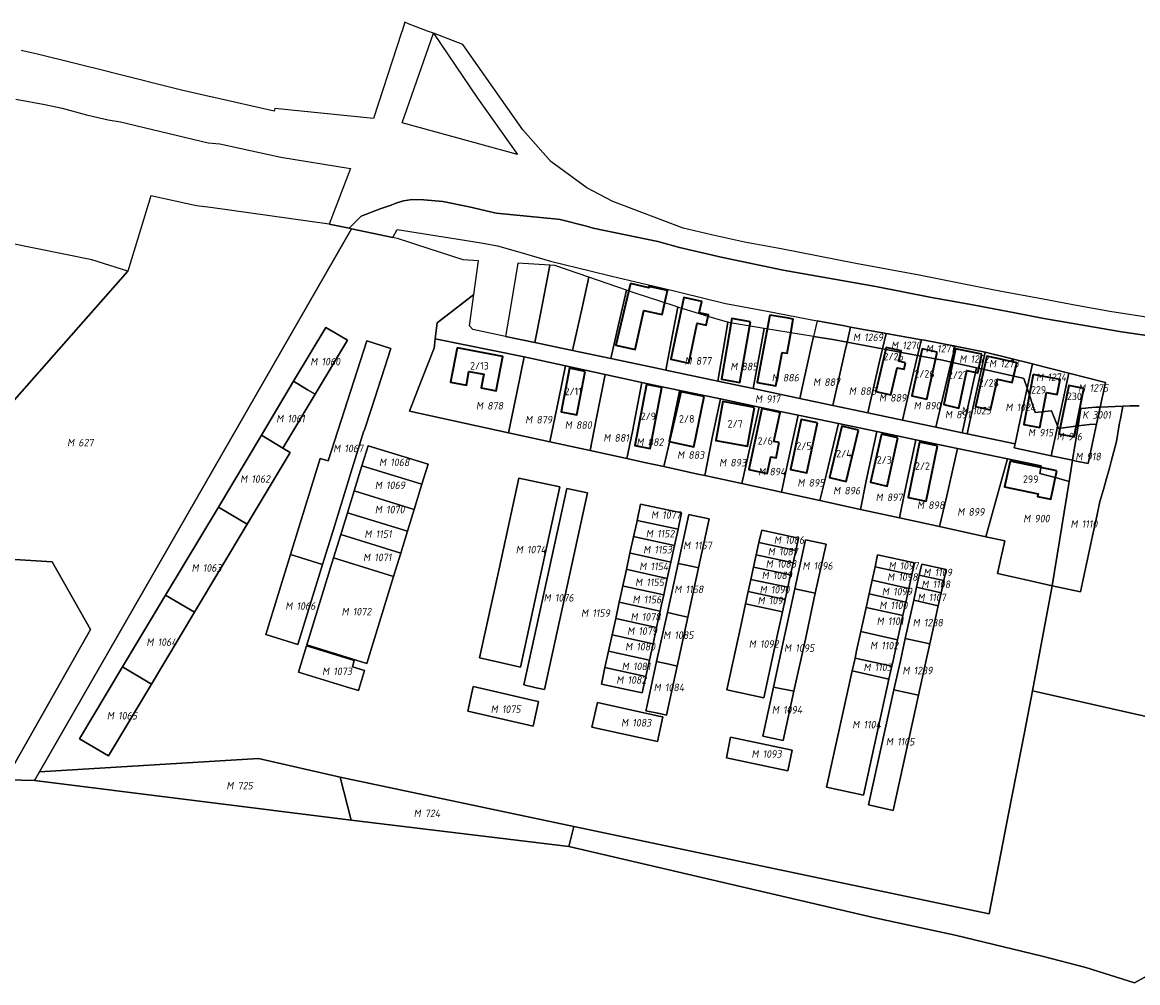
# Model space of a CAD drawing. Header units: metres. Extents: x 141872 to 145452, y 416170 to 417712.
# Tile 17 of 25: x 143505 to 143771, y 417230 to 417459. Entities that reach past the tile are written whole.
import ezdxf
from ezdxf.enums import TextEntityAlignment as Align
from ezdxf.lldxf.tags import DXFTag

# ---------------------------------------------------------------- set-up
doc = ezdxf.new("R2010")
doc.units = ezdxf.units.M
for name, color, linetype, lineweight in [('B-PV-KG-GRENS_PERCEEL-GV', 30, 'KG-PERCEEL', 25), ('B-PV-KG-GRENS_PERCEEL-S', 30, 'Continuous', 25), ('B-PV-OG-BEBOUWING-G', 7, 'Continuous', 35), ('B-PV-OG-BEBOUWING_HUISNUMMER-T18', 1, 'Continuous', 18)]:
    doc.layers.add(name, color=color, linetype=linetype, lineweight=lineweight)
doc.styles.add('NLCS-ISO', font='NLCS-ISO.ttf', dxfattribs={"height": 1.8})
doc.styles.add('NLCS-ISO-M1000-T18', font='NLCS-ISO.ttf', dxfattribs={"height": 1.8})
tags = doc.linetypes.add('KG-PERCEEL', pattern='A,5.5,-2,["P",Standard,S=1.8,R=0,X=-0.5,Y=-0.9],-2,5.5,-2,[5,NLCS.SHX,S=0.75,R=0,X=0,Y=0],-2', length=19).pattern_tags.tags
tags[6] = DXFTag(74, 10)

# ---------------------------------------------------------------- blocks, each defined once
blk = doc.blocks.new('SKG-PERCEELNUMMER-SO')
at = {"style": 'NLCS-ISO', "oblique": 10, "flags": 1}
for tag, p in [('GEMEENTECODE', (0, 2.55)), ('PERCEELGROOTTE', (0, -2.45))]:
    blk.add_attdef(tag, text='', height=1.8, dxfattribs=at).set_placement(p, align=Align.MIDDLE_CENTER)
at = {"style": 'NLCS-ISO', "oblique": 10}
blk.add_attdef('SECTIE', text='', height=1.8, dxfattribs=at).set_placement((-0.5, 0), align=Align.MIDDLE_RIGHT)
blk.add_attdef('PERCEELNUMMER', text='', height=1.8, dxfattribs=at).set_placement((0.5, 0), align=Align.MIDDLE_LEFT)

msp = doc.modelspace()

# ---------------------------------------------------------------- linework, layer by layer
at = {"layer": 'B-PV-KG-GRENS_PERCEEL-GV'}
for points in [[(143774.972, 417388.635), (143764.716, 417390.244), (143756.749, 417391.619), (143748.812, 417393.145), (143738.876, 417395.02), (143733.924, 417395.957), (143719.175, 417398.864), (143704.131, 417401.724), (143686.268, 417405.165), (143677.524, 417406.82), (143669.596, 417408.529), (143662.86, 417410.15), (143646.039, 417416.525), (143639.896, 417419.744), (143631.225, 417426.014), (143624.54, 417433.639), (143610.262, 417453.957), (143603.209, 417456.661), (143601.789, 417457.206), (143597.466, 417458.863), (143596.385, 417459.29), (143595.726, 417457.268), (143595.593, 417456.861), (143588.912, 417436.343), (143565.327, 417438.738), (143565.194, 417438.057), (143550.463, 417441.394), (143550.419, 417441.404), (143543.059, 417443.072), (143526.282, 417447.281), (143526.036, 417447.343), (143508.645, 417451.706), (143505.126, 417452.5), (143504.879, 417452.556)], [(143503.479, 417440.951), (143510.451, 417439.687), (143514.536, 417438.749), (143520.381, 417437.213), (143525.584, 417436.03), (143528.532, 417435.502), (143549.398, 417430.516), (143552.225, 417430.247), (143566.763, 417427.081), (143583.453, 417424.414), (143578.329, 417411.098), (143583.101, 417410.093), (143585.976, 417412.996), (143590.541, 417414.74), (143593.148, 417415.588), (143594.494, 417416.179), (143596.078, 417416.669), (143598.164, 417416.994), (143600.92, 417416.902), (143605.474, 417416.469), (143611.758, 417415.217), (143618.19, 417413.697), (143632.855, 417412.271), (143633.465, 417412.189), (143639.746, 417410.589), (143641.359, 417410.109), (143656.811, 417406.978), (143661.977, 417405.522), (143671.921, 417403.197), (143686.728, 417400.104), (143708.853, 417396.182), (143722.186, 417393.603), (143732.027, 417391.8), (143742.044, 417389.89), (143748.981, 417388.568), (143758.742, 417386.871), (143767.547, 417385.386), (143773.596, 417384.465)], [(143773.596, 417384.465), (143767.547, 417385.386), (143758.742, 417386.871), (143748.981, 417388.568), (143742.044, 417389.89), (143732.027, 417391.8), (143722.186, 417393.603), (143708.853, 417396.182), (143686.728, 417400.104), (143671.921, 417403.197), (143661.977, 417405.522), (143656.811, 417406.978), (143641.359, 417410.109), (143639.746, 417410.589), (143633.465, 417412.189), (143632.855, 417412.271), (143618.19, 417413.697), (143611.758, 417415.217), (143605.474, 417416.469), (143600.92, 417416.902), (143598.164, 417416.994), (143596.078, 417416.669), (143594.494, 417416.179), (143593.148, 417415.588), (143590.541, 417414.74), (143585.976, 417412.996), (143583.101, 417410.093), (143583.643, 417409.984), (143593.534, 417407.873), (143594.544, 417409.842), (143607.172, 417407.845), (143614.6, 417406.591), (143618.516, 417405.93), (143623.842, 417404.385), (143631.219, 417402.244), (143631.465, 417402.173), (143640.668, 417399.923), (143645.79, 417398.671), (143649.893, 417397.705), (143655.91, 417396.29), (143660.389, 417395.236), (143662.292, 417394.771), (143672.933, 417392.174), (143674.316, 417391.911), (143682.956, 417390.269), (143694.827, 417388.014), (143701.373, 417386.771), (143702.799, 417386.516), (143711.307, 417384.994), (143719.735, 417383.486), (143720.487, 417383.352), (143727.794, 417381.945), (143734.214, 417380.71), (143734.994, 417380.516), (143746.26, 417377.722), (143746.53, 417377.656), (143754.984, 417375.513), (143763.715, 417373.298), (143762.438, 417367.394), (143767.82, 417367.644), (143769.62, 417367.728), (143770.841, 417367.732), (143771.722, 417367.735)], [(143771.722, 417367.735), (143770.841, 417367.732), (143769.62, 417367.728), (143767.82, 417367.644), (143767.26, 417364.558), (143767.091, 417363.606), (143766.301, 417359.152), (143765.062, 417354.434), (143764.641, 417352.832), (143763.979, 417350.314), (143763.225, 417347.677), (143762.391, 417344.864), (143761.621, 417341.348), (143760.604, 417336.622), (143757.727, 417323.252), (143751.005, 417324.744), (143746.277, 417299.63), (143815.649, 417283.953)], [(143502.151, 417280.349), (143521.325, 417314.309), (143512.181, 417330.468), (143488.028, 417331.928)], [(143783.463, 417237.007), (143770.629, 417229.934), (143758.98, 417233.542), (143748.547, 417236.234), (143727.837, 417241.264), (143708.666, 417245.44), (143635.571, 417262.431), (143583.558, 417268.713), (143507.961, 417278.19), (143501.627, 417278.361), (143439.04, 417283.453), (143438.532, 417298.718), (143445.275, 417306.011), (143451.92, 417313.198), (143417.513, 417305.54), (143418.158, 417287.249), (143398.076, 417285.805), (143298.692, 417284.59), (143263.477, 417281.849)], [(143815.649, 417283.953), (143746.277, 417299.63), (143744.332, 417289.679), (143740.553, 417270.258), (143735.91, 417246.34), (143636.768, 417267.236), (143635.571, 417262.431), (143708.666, 417245.44), (143727.837, 417241.264), (143748.547, 417236.234), (143758.98, 417233.542), (143770.629, 417229.934), (143783.463, 417237.007)]]:
    msp.add_lwpolyline(points, dxfattribs=at)
for points in [[(143603.209, 417456.661), (143613.727, 417441.212), (143623.336, 417427.759), (143595.739, 417435.25)], [(143501.627, 417278.361), (143507.961, 417278.19), (143509.145, 417280.27), (143583.643, 417409.984), (143583.101, 417410.093), (143578.329, 417411.098), (143549.992, 417415.045), (143546.653, 417415.471), (143535.769, 417417.852), (143530.245, 417399.88), (143491.324, 417355.741), (143470.232, 417333.004), (143488.028, 417331.928), (143512.181, 417330.468), (143521.325, 417314.309), (143502.151, 417280.349)], [(143491.324, 417355.741), (143530.245, 417399.88), (143521.632, 417402.58), (143501.563, 417406.62), (143478.741, 417409.467), (143442.442, 417411.84), (143399.682, 417412.197), (143319.081, 417409.117), (143309.555, 417301.09), (143395.003, 417300.553), (143417.513, 417305.54), (143451.92, 417313.198), (143470.232, 417333.004)], [(143509.145, 417280.27), (143561.447, 417283.444), (143580.966, 417279.015), (143636.768, 417267.236), (143735.91, 417246.34), (143740.553, 417270.258), (143744.332, 417289.679), (143746.277, 417299.63), (143751.005, 417324.744), (143744.369, 417326.217), (143737.949, 417327.643), (143738.707, 417331.201), (143739.646, 417335.455), (143735.169, 417336.435), (143724.059, 417338.853), (143714.485, 417340.937), (143705.206, 417342.957), (143695.528, 417345.064), (143686.322, 417347.068), (143676.842, 417349.132), (143668.015, 417351.053), (143666.355, 417351.414), (143658.264, 417353.175), (143653.649, 417354.179), (143649.408, 417355.102), (143640.641, 417357.01), (143631.029, 417359.102), (143621.181, 417361.245), (143597.512, 417366.397), (143600.377, 417373.84), (143603.38, 417381.496), (143603.632, 417383.671), (143604.093, 417387.495), (143607.945, 417390.478), (143612.886, 417394.284), (143614.006, 417402.322), (143610.318, 417402.55), (143599.301, 417406.146), (143597.349, 417406.783), (143594.91, 417407.579), (143593.534, 417407.873), (143583.643, 417409.984)], [(143631.032, 417401.271), (143623.407, 417401.742), (143621.744, 417391.645), (143620.403, 417384.293), (143627.419, 417382.818), (143628.87, 417390.068), (143630.864, 417400.398)], [(143636.451, 417380.922), (143638.834, 417391.516), (143640.337, 417398.404), (143632.194, 417401.199), (143631.032, 417401.271), (143630.864, 417400.398), (143628.87, 417390.068), (143627.419, 417382.818)], [(143645.587, 417378.995), (143647.321, 417386.689), (143649.335, 417395.315), (143640.337, 417398.404), (143638.834, 417391.516), (143636.451, 417380.922)], [(143661.613, 417391.278), (143660.984, 417391.471), (143654.307, 417393.666), (143651.618, 417394.532), (143649.335, 417395.315), (143647.321, 417386.689), (143645.587, 417378.995), (143656.612, 417376.667), (143658.701, 417376.233), (143660.577, 417385.946)], [(143755.822, 417354.693), (143750.73, 417355.769), (143741.925, 417357.628), (143742.134, 417358.606), (143730.715, 417361.017), (143729.501, 417361.273), (143723.181, 417362.614), (143715.25, 417364.285), (143706.973, 417366.044), (143698.613, 417367.804), (143690.728, 417369.475), (143679.544, 417371.85), (143671.176, 417373.611), (143669.662, 417373.927), (143658.701, 417376.233), (143656.612, 417376.667), (143645.587, 417378.995), (143636.451, 417380.922), (143627.419, 417382.818), (143620.403, 417384.293), (143612.645, 417385.938), (143611.847, 417386.831), (143612.886, 417394.284), (143607.945, 417390.478), (143604.093, 417387.495), (143603.632, 417383.671), (143624.861, 417379.371), (143634.779, 417377.229), (143644.253, 417375.183), (143652.961, 417373.302), (143657.062, 417372.416), (143662.47, 417371.272), (143667.908, 417370.139), (143671.747, 417369.338), (143680.97, 417367.415), (143690.304, 417365.469), (143699.98, 417363.452), (143709.081, 417361.555), (143718.404, 417359.611), (143728.374, 417357.532), (143740.276, 417355.051), (143748.383, 417353.361), (143748.007, 417351.507), (143751.995, 417350.463), (143755.007, 417349.625)], [(143673.553, 417387.643), (143671.755, 417388.169), (143669.097, 417388.976), (143661.613, 417391.278), (143660.577, 417385.946), (143658.701, 417376.233), (143669.662, 417373.927), (143671.176, 417373.611), (143672.696, 417382.85)], [(143679.544, 417371.85), (143681.093, 417380.002), (143682.212, 417386.17), (143674.067, 417387.493), (143673.553, 417387.643), (143672.696, 417382.85), (143671.176, 417373.611)], [(143694.827, 417388.014), (143693.994, 417384.256), (143698.572, 417383.513), (143701.996, 417382.875), (143702.799, 417386.516), (143701.373, 417386.771)], [(143525.606, 417284.073), (143518.74, 417288.175), (143529.015, 417305.342), (143539.286, 417322.503), (143551.869, 417343.525), (143562.14, 417360.686), (143569.843, 417373.556), (143577.547, 417386.427), (143580.936, 417384.398), (143582.694, 417383.346), (143574.99, 417370.475), (143567.287, 417357.604), (143569.004, 417356.576), (143558.733, 417339.416), (143546.15, 417318.394), (143535.878, 417301.233)], [(143574.99, 417370.475), (143582.694, 417383.346), (143580.936, 417384.398), (143577.547, 417386.427), (143569.843, 417373.556), (143573.192, 417371.551)], [(143690.728, 417369.475), (143692.006, 417375.296), (143693.994, 417384.256), (143682.212, 417386.17), (143681.093, 417380.002), (143679.544, 417371.85)], [(143698.613, 417367.804), (143701.492, 417380.593), (143701.996, 417382.875), (143698.572, 417383.513), (143693.994, 417384.256), (143692.006, 417375.296), (143690.728, 417369.475)], [(143702.799, 417386.516), (143701.996, 417382.875), (143710.446, 417381.3), (143711.307, 417384.994)], [(143711.307, 417384.994), (143710.446, 417381.3), (143718.828, 417379.738), (143719.735, 417383.486)], [(143563.228, 417313.086), (143569.124, 417332.197), (143571.444, 417339.716), (143576.2, 417355.129), (143578.119, 417354.537), (143587.335, 417383.23), (143593.038, 417381.367), (143588.452, 417367.085), (143586.722, 417361.698), (143586.597, 417361.696), (143583.844, 417352.771), (143579.261, 417337.918), (143576.769, 417329.839), (143570.873, 417310.728)], [(143569.124, 417332.197), (143576.769, 417329.839), (143579.261, 417337.918), (143583.844, 417352.771), (143586.597, 417361.696), (143586.722, 417361.698), (143588.452, 417367.085), (143593.038, 417381.367), (143587.335, 417383.23), (143578.119, 417354.537), (143576.2, 417355.129), (143571.444, 417339.716)], [(143603.632, 417383.671), (143603.38, 417381.496), (143600.377, 417373.84), (143597.512, 417366.397), (143621.181, 417361.245), (143623.214, 417371.184), (143624.861, 417379.371)], [(143706.973, 417366.044), (143709.666, 417377.955), (143710.446, 417381.3), (143701.996, 417382.875), (143701.492, 417380.593), (143698.613, 417367.804)], [(143719.735, 417383.486), (143718.828, 417379.738), (143724.812, 417378.623), (143726.872, 417378.157), (143727.794, 417381.945), (143720.487, 417383.352)], [(143726.872, 417378.157), (143732.927, 417376.788), (143734.117, 417376.519), (143734.994, 417380.516), (143734.214, 417380.71), (143727.794, 417381.945)], [(143621.181, 417361.245), (143631.029, 417359.102), (143633.077, 417369.067), (143634.779, 417377.229), (143624.861, 417379.371), (143623.214, 417371.184)], [(143706.973, 417366.044), (143715.25, 417364.285), (143717.914, 417375.961), (143718.828, 417379.738), (143710.446, 417381.3), (143709.666, 417377.955)], [(143723.181, 417362.614), (143725.713, 417373.397), (143726.872, 417378.157), (143724.812, 417378.623), (143718.828, 417379.738), (143717.914, 417375.961), (143715.25, 417364.285)], [(143734.117, 417376.519), (143744, 417374.285), (143744.238, 417374.231), (143744.996, 417371.887), (143746.26, 417377.722), (143734.994, 417380.516)], [(143640.641, 417357.01), (143642.114, 417364.432), (143644.253, 417375.183), (143634.779, 417377.229), (143633.077, 417369.067), (143631.029, 417359.102)], [(143729.501, 417361.273), (143732.346, 417374.22), (143732.927, 417376.788), (143726.872, 417378.157), (143725.713, 417373.397), (143723.181, 417362.614)], [(143730.715, 417361.017), (143734.117, 417376.519), (143732.927, 417376.788), (143732.346, 417374.22), (143729.501, 417361.273)], [(143734.117, 417376.519), (143730.715, 417361.017), (143742.134, 417358.606), (143743.281, 417363.973), (143744.996, 417371.887), (143744.238, 417374.231), (143744, 417374.285)], [(143746.26, 417377.722), (143744.996, 417371.887), (143746.877, 417366.067), (143750.806, 417366.488), (143752.262, 417362.923), (143754.984, 417375.513), (143746.53, 417377.656)], [(143569.843, 417373.556), (143562.14, 417360.686), (143565.448, 417358.705), (143567.287, 417357.604), (143574.99, 417370.475), (143573.192, 417371.551)], [(143640.641, 417357.01), (143649.408, 417355.102), (143650.754, 417361.577), (143652.961, 417373.302), (143644.253, 417375.183), (143642.114, 417364.432)], [(143752.262, 417362.923), (143752.522, 417362.288), (143757.143, 417362.905), (143757.806, 417367.029), (143758.909, 417367.176), (143759.532, 417367.259), (143761.377, 417367.345), (143762.438, 417367.394), (143763.715, 417373.298), (143754.984, 417375.513)], [(143658.264, 417353.175), (143659.726, 417359.675), (143662.47, 417371.272), (143657.062, 417372.416), (143652.961, 417373.302), (143650.754, 417361.577), (143649.408, 417355.102), (143653.649, 417354.179)], [(143668.015, 417351.053), (143669.799, 417360.079), (143671.747, 417369.338), (143667.908, 417370.139), (143662.47, 417371.272), (143659.726, 417359.675), (143658.264, 417353.175), (143666.355, 417351.414)], [(143750.73, 417355.769), (143752.052, 417361.952), (143752.262, 417362.923), (143750.806, 417366.488), (143746.877, 417366.067), (143744.996, 417371.887), (143743.281, 417363.973), (143742.134, 417358.606), (143741.925, 417357.628)], [(143668.015, 417351.053), (143676.842, 417349.132), (143679.326, 417360.042), (143680.97, 417367.415), (143671.747, 417369.338), (143669.799, 417360.079)], [(143686.322, 417347.068), (143687.805, 417353.88), (143690.304, 417365.469), (143680.97, 417367.415), (143679.326, 417360.042), (143676.842, 417349.132)], [(143695.528, 417345.064), (143697.059, 417351.447), (143699.98, 417363.452), (143690.304, 417365.469), (143687.805, 417353.88), (143686.322, 417347.068)], [(143755.007, 417349.625), (143751.005, 417324.744), (143757.727, 417323.252), (143760.604, 417336.622), (143761.621, 417341.348), (143762.391, 417344.864), (143763.225, 417347.677), (143763.979, 417350.314), (143764.641, 417352.832), (143765.062, 417354.434), (143766.301, 417359.152), (143767.091, 417363.606), (143767.26, 417364.558), (143767.82, 417367.644), (143762.438, 417367.394), (143761.563, 417363.349), (143760.827, 417359.948), (143759.537, 417353.91), (143756.667, 417354.515), (143755.822, 417354.693)], [(143762.438, 417367.394), (143761.377, 417367.345), (143759.532, 417367.259), (143758.909, 417367.176), (143757.806, 417367.029), (143757.143, 417362.905), (143759.888, 417363.271), (143761.563, 417363.349)], [(143709.081, 417361.555), (143699.98, 417363.452), (143697.059, 417351.447), (143695.528, 417345.064), (143705.206, 417342.957), (143706.597, 417349.819)], [(143757.143, 417362.905), (143752.522, 417362.288), (143752.262, 417362.923), (143752.052, 417361.952), (143750.73, 417355.769), (143755.822, 417354.693)], [(143756.667, 417354.515), (143759.537, 417353.91), (143760.827, 417359.948), (143761.563, 417363.349), (143759.888, 417363.271), (143757.143, 417362.905), (143755.822, 417354.693)], [(143551.869, 417343.525), (143557.016, 417340.444), (143558.733, 417339.416), (143569.004, 417356.576), (143567.287, 417357.604), (143565.448, 417358.705), (143562.14, 417360.686)], [(143709.081, 417361.555), (143706.597, 417349.819), (143705.206, 417342.957), (143714.485, 417340.937), (143715.798, 417347.249), (143718.404, 417359.611)], [(143572.977, 417310.631), (143579.371, 417331.399), (143581.083, 417336.962), (143581.237, 417337.464), (143582.689, 417342.179), (143584.299, 417347.407), (143586.144, 417353.4), (143587.608, 417358.156), (143601.945, 417353.756), (143600.473, 417348.971), (143598.629, 417342.978), (143597.02, 417337.75), (143595.894, 417334.094), (143595.414, 417332.532), (143593.702, 417326.97), (143587.31, 417306.201)], [(143600.473, 417348.971), (143601.945, 417353.756), (143587.608, 417358.156), (143586.144, 417353.4)], [(143724.059, 417338.853), (143725.785, 417346.237), (143728.374, 417357.532), (143718.404, 417359.611), (143715.798, 417347.249), (143714.485, 417340.937)], [(143735.169, 417336.435), (143737.749, 417345.875), (143740.276, 417355.051), (143728.374, 417357.532), (143725.785, 417346.237), (143724.059, 417338.853)], [(143755.007, 417349.625), (143751.995, 417350.463), (143748.007, 417351.507), (143748.383, 417353.361), (143740.276, 417355.051), (143737.749, 417345.875), (143735.169, 417336.435), (143739.646, 417335.455), (143738.707, 417331.201), (143737.949, 417327.643), (143744.369, 417326.217), (143751.005, 417324.744)], [(143598.629, 417342.978), (143600.473, 417348.971), (143586.144, 417353.4), (143584.299, 417347.407)], [(143623.619, 417350.428), (143618.886, 417328.807), (143614.234, 417307.554), (143619.179, 417306.416), (143623.98, 417305.311), (143628.633, 417326.567), (143633.397, 417348.33)], [(143614.234, 417307.554), (143618.886, 417328.807), (143623.619, 417350.428), (143633.397, 417348.33), (143628.633, 417326.567), (143623.98, 417305.311), (143619.179, 417306.416)], [(143598.629, 417342.978), (143584.299, 417347.407), (143582.689, 417342.179), (143597.02, 417337.75)], [(143624.839, 417301.06), (143627.789, 417300.382), (143629.712, 417299.94), (143635.207, 417325.056), (143639.991, 417346.92), (143635.102, 417347.964), (143630.335, 417326.176)], [(143627.789, 417300.382), (143624.839, 417301.06), (143630.335, 417326.176), (143635.102, 417347.964), (143639.991, 417346.92), (143635.207, 417325.056), (143629.712, 417299.94)], [(143643.339, 417301.266), (143644.192, 417305.174), (143645.045, 417309.082), (143645.898, 417312.99), (143646.751, 417316.898), (143647.604, 417320.806), (143647.895, 417322.138), (143648.457, 417324.714), (143649.31, 417328.621), (143650.163, 417332.529), (143651.016, 417336.437), (143651.759, 417339.839), (143651.869, 417340.342), (143652.711, 417344.203), (143662.491, 417342.115), (143661.639, 417338.212), (143660.786, 417334.304), (143659.933, 417330.396), (143659.08, 417326.489), (143658.227, 417322.581), (143657.635, 417319.871), (143657.374, 417318.673), (143656.521, 417314.765), (143655.668, 417310.857), (143654.815, 417306.949), (143653.962, 417303.041), (143653.109, 417299.133)], [(143652.711, 417344.203), (143651.869, 417340.342), (143661.639, 417338.212), (143662.491, 417342.115)], [(143539.286, 417322.503), (143546.15, 417318.394), (143558.733, 417339.416), (143557.016, 417340.444), (143551.869, 417343.525)], [(143595.414, 417332.532), (143595.894, 417334.094), (143597.02, 417337.75), (143582.689, 417342.179), (143581.237, 417337.464), (143581.083, 417336.962)], [(143653.969, 417294.886), (143654.172, 417295.814), (143656.53, 417306.61), (143659.091, 417318.333), (143659.34, 417319.475), (143661.652, 417330.057), (143664.202, 417341.732), (143664.821, 417341.599), (143669.091, 417340.683), (143666.537, 417328.99), (143664.214, 417318.355), (143663.976, 417317.266), (143661.415, 417305.543), (143658.854, 417293.819), (143657.194, 417294.183)], [(143661.652, 417330.057), (143662.841, 417329.797), (143665.153, 417329.294), (143666.537, 417328.99), (143669.091, 417340.683), (143664.821, 417341.599), (143664.202, 417341.732)], [(143651.869, 417340.342), (143651.759, 417339.839), (143651.016, 417336.437), (143651.302, 417336.375), (143660.786, 417334.304), (143661.639, 417338.212)], [(143593.702, 417326.97), (143595.414, 417332.532), (143581.083, 417336.962), (143579.371, 417331.399)], [(143651.016, 417336.437), (143650.163, 417332.529), (143650.666, 417332.419), (143659.933, 417330.396), (143660.786, 417334.304), (143651.302, 417336.375)], [(143673.294, 417299.877), (143676.704, 417315.505), (143677.771, 417320.395), (143678.41, 417323.326), (143679.049, 417326.256), (143679.689, 417329.188), (143680.328, 417332.119), (143680.968, 417335.05), (143681.611, 417337.997), (143690.41, 417336.11), (143689.769, 417333.169), (143689.129, 417330.238), (143688.49, 417327.307), (143687.851, 417324.377), (143687.211, 417321.445), (143686.572, 417318.514), (143685.478, 417313.503), (143682.096, 417297.996)], [(143689.769, 417333.169), (143690.41, 417336.11), (143681.611, 417337.997), (143680.968, 417335.05)], [(143689.129, 417330.238), (143689.769, 417333.169), (143680.968, 417335.05), (143680.328, 417332.119)], [(143681.868, 417288.817), (143684.421, 417300.542), (143687.159, 417313.119), (143689.527, 417323.995), (143692.081, 417335.729), (143696.973, 417334.692), (143694.42, 417322.969), (143692.033, 417312.007), (143689.315, 417299.517), (143686.762, 417287.791)], [(143689.527, 417323.995), (143694.42, 417322.969), (143696.973, 417334.692), (143692.081, 417335.729)], [(143576.769, 417329.839), (143569.124, 417332.197), (143563.228, 417313.086), (143570.873, 417310.728)], [(143579.371, 417331.399), (143572.977, 417310.631), (143587.31, 417306.201), (143593.702, 417326.97)], [(143650.163, 417332.529), (143649.31, 417328.621), (143649.851, 417328.502), (143659.08, 417326.489), (143659.933, 417330.396), (143650.666, 417332.419)], [(143689.129, 417330.238), (143680.328, 417332.119), (143679.689, 417329.188), (143688.49, 417327.307)], [(143697.114, 417276.668), (143703.219, 417304.404), (143703.894, 417307.471), (143704.277, 417309.213), (143705.29, 417313.819), (143706.552, 417319.562), (143707.265, 417322.805), (143707.98, 417326.057), (143708.689, 417329.28), (143709.304, 417332.077), (143718.114, 417330.209), (143717.476, 417327.308), (143716.767, 417324.085), (143716.051, 417320.833), (143715.337, 417317.59), (143714.073, 417311.848), (143713.052, 417307.211), (143712.675, 417305.5), (143712, 417302.433), (143705.896, 417274.697)], [(143708.689, 417329.28), (143717.476, 417327.308), (143718.114, 417330.209), (143709.304, 417332.077)], [(143659.08, 417326.489), (143649.851, 417328.502), (143649.31, 417328.621), (143648.457, 417324.714), (143649.036, 417324.587), (143658.227, 417322.581)], [(143659.091, 417318.333), (143662.561, 417317.576), (143663.976, 417317.266), (143664.214, 417318.355), (143666.537, 417328.99), (143665.153, 417329.294), (143662.841, 417329.797), (143661.652, 417330.057), (143659.34, 417319.475)], [(143679.049, 417326.256), (143687.851, 417324.377), (143688.49, 417327.307), (143679.689, 417329.188)], [(143712.996, 417271.074), (143707.142, 417272.388), (143713.201, 417299.879), (143714.732, 417306.827), (143715.907, 417312.159), (143717.919, 417321.285), (143718.597, 417324.36), (143719.24, 417327.281), (143719.812, 417329.876), (143725.674, 417328.6), (143725.094, 417325.967), (143724.45, 417323.047), (143723.772, 417319.972), (143721.757, 417310.83), (143720.581, 417305.493), (143719.054, 417298.565)], [(143707.98, 417326.057), (143716.767, 417324.085), (143717.476, 417327.308), (143708.689, 417329.28)], [(143719.24, 417327.281), (143725.094, 417325.967), (143725.674, 417328.6), (143719.812, 417329.876)], [(143687.851, 417324.377), (143679.049, 417326.256), (143678.41, 417323.326), (143687.211, 417321.445)], [(143716.767, 417324.085), (143707.98, 417326.057), (143707.265, 417322.805), (143716.051, 417320.833)], [(143724.45, 417323.047), (143725.094, 417325.967), (143719.24, 417327.281), (143718.597, 417324.36)], [(143648.457, 417324.714), (143647.895, 417322.138), (143647.604, 417320.806), (143657.374, 417318.673), (143657.635, 417319.871), (143658.227, 417322.581), (143649.036, 417324.587)], [(143687.211, 417321.445), (143678.41, 417323.326), (143677.771, 417320.395), (143686.572, 417318.514)], [(143694.42, 417322.969), (143689.527, 417323.995), (143687.159, 417313.119), (143684.421, 417300.542), (143689.315, 417299.517), (143692.033, 417312.007)], [(143718.597, 417324.36), (143717.919, 417321.285), (143723.772, 417319.972), (143724.45, 417323.047)], [(143539.286, 417322.503), (143529.015, 417305.342), (143535.878, 417301.233), (143546.15, 417318.394)], [(143657.374, 417318.673), (143647.604, 417320.806), (143646.751, 417316.898), (143656.521, 417314.765)], [(143685.478, 417313.503), (143686.572, 417318.514), (143677.771, 417320.395), (143676.704, 417315.505), (143673.294, 417299.877), (143682.096, 417297.996)], [(143706.552, 417319.562), (143715.337, 417317.59), (143716.051, 417320.833), (143707.265, 417322.805)], [(143721.757, 417310.83), (143723.772, 417319.972), (143717.919, 417321.285), (143715.907, 417312.159)], [(143656.53, 417306.61), (143659.804, 417305.896), (143661.415, 417305.543), (143663.976, 417317.266), (143662.561, 417317.576), (143659.091, 417318.333)], [(143706.552, 417319.562), (143705.29, 417313.819), (143714.073, 417311.848), (143715.337, 417317.59)], [(143655.668, 417310.857), (143656.521, 417314.765), (143646.751, 417316.898), (143645.898, 417312.99)], [(143654.815, 417306.949), (143655.668, 417310.857), (143645.898, 417312.99), (143645.045, 417309.082)], [(143705.29, 417313.819), (143704.277, 417309.213), (143703.894, 417307.471), (143712.675, 417305.5), (143713.052, 417307.211), (143714.073, 417311.848)], [(143572.902, 417310.392), (143570.97, 417304.113), (143582.388, 417300.58), (143585.302, 417299.678), (143586.771, 417304.458), (143583.866, 417305.357), (143584.329, 417306.861)], [(143570.97, 417304.113), (143572.902, 417310.392), (143584.329, 417306.861), (143583.866, 417305.357), (143586.771, 417304.458), (143585.302, 417299.678), (143582.388, 417300.58)], [(143713.201, 417299.879), (143719.054, 417298.565), (143720.581, 417305.493), (143721.757, 417310.83), (143715.907, 417312.159), (143714.732, 417306.827)], [(143645.045, 417309.082), (143644.192, 417305.174), (143653.962, 417303.041), (143654.815, 417306.949)], [(143712.675, 417305.5), (143703.894, 417307.471), (143703.219, 417304.404), (143712, 417302.433)], [(143529.015, 417305.342), (143518.74, 417288.175), (143525.606, 417284.073), (143535.878, 417301.233)], [(143653.962, 417303.041), (143644.192, 417305.174), (143643.339, 417301.266), (143653.109, 417299.133)], [(143656.53, 417306.61), (143654.172, 417295.814), (143653.969, 417294.886), (143657.194, 417294.183), (143658.854, 417293.819), (143661.415, 417305.543), (143659.804, 417305.896)], [(143705.896, 417274.697), (143712, 417302.433), (143703.219, 417304.404), (143697.114, 417276.668)], [(143617.598, 417299.546), (143612.727, 417300.667), (143611.444, 417294.805), (143627.037, 417291.217), (143628.312, 417297.081), (143627.094, 417297.361)], [(143611.444, 417294.805), (143612.727, 417300.667), (143617.598, 417299.546), (143627.094, 417297.361), (143628.312, 417297.081), (143627.037, 417291.217)], [(143689.315, 417299.517), (143684.421, 417300.542), (143681.868, 417288.817), (143686.762, 417287.791)], [(143707.142, 417272.388), (143712.996, 417271.074), (143719.054, 417298.565), (143713.201, 417299.879)], [(143642.366, 417296.811), (143641.085, 417290.949), (143656.715, 417287.531), (143657.995, 417293.394), (143657.067, 417293.597)], [(143641.085, 417290.949), (143642.366, 417296.811), (143657.067, 417293.597), (143657.995, 417293.394), (143656.715, 417287.531)], [(143674.192, 417288.558), (143673.19, 417283.66), (143687.817, 417280.567), (143688.86, 417285.457)], [(143673.19, 417283.66), (143674.192, 417288.558), (143688.86, 417285.457), (143687.817, 417280.567)], [(143580.966, 417279.015), (143561.447, 417283.444), (143509.145, 417280.27), (143507.961, 417278.19), (143583.558, 417268.713)], [(143636.768, 417267.236), (143580.966, 417279.015), (143583.558, 417268.713), (143635.571, 417262.431)]]:
    msp.add_lwpolyline(points, close=True, dxfattribs=at)
at = {"layer": 'B-PV-OG-BEBOUWING-G'}
for points in [[(143650.248, 417396.898), (143646.792, 417382.19), (143651.373, 417381.145), (143653.431, 417390.472), (143657.838, 417389.499), (143659.103, 417395.231), (143654.696, 417396.204), (143654.628, 417395.894)], [(143664.236, 417377.894), (143666.208, 417387.441), (143668.345, 417386.97), (143668.886, 417389.428), (143666.718, 417389.906), (143667.283, 417392.643), (143663.023, 417393.582), (143659.934, 417378.865)], [(143678.912, 417387.789), (143674.511, 417388.548), (143672.011, 417374.034), (143676.412, 417373.275)], [(143683.582, 417389.378), (143681.002, 417375.785), (143680.527, 417373.283), (143684.969, 417372.44), (143685.443, 417374.926), (143686.498, 417380.464), (143687.713, 417380.254), (143688.396, 417384.215), (143689.04, 417387.941), (143689.122, 417388.422), (143688.049, 417388.607)], [(143608.873, 417381.554), (143607.307, 417373.376), (143611.085, 417372.652), (143611.712, 417375.924), (143615.28, 417375.241), (143614.652, 417371.968), (143618.215, 417371.285), (143619.781, 417379.464)], [(143715.981, 417377.977), (143714.355, 417378.329), (143714.921, 417380.819), (143711.372, 417381.643), (143708.905, 417371.148), (143712.444, 417370.347), (143713.961, 417376.776), (143715.657, 417376.458)], [(143723.482, 417380.53), (143719.923, 417381.306), (143717.476, 417370.092), (143721.035, 417369.315)], [(143734.201, 417380.042), (143727.856, 417381.321), (143725.073, 417368), (143728.723, 417367.118), (143730.632, 417376.16), (143733.219, 417375.61)], [(143735.407, 417379.583), (143732.639, 417367.54), (143736.253, 417366.71), (143737.947, 417374.083), (143741.444, 417373.28), (143742.517, 417377.95), (143739.02, 417378.753)], [(143639.491, 417375.936), (143635.717, 417376.66), (143633.722, 417366.26), (143637.497, 417365.536)], [(143746.461, 417375.215), (143744.227, 417363.246), (143748.041, 417362.534), (143749.595, 417370.856), (143752.202, 417370.369), (143752.883, 417374.017), (143750.276, 417374.503)], [(143657.801, 417372.075), (143654.139, 417372.793), (143651.285, 417358.24), (143654.947, 417357.522)], [(143667.905, 417369.926), (143662.008, 417371.153), (143659.511, 417359.147), (143665.408, 417357.921)], [(143758.558, 417371.834), (143754.929, 417372.578), (143752.558, 417361.029), (143756.188, 417360.285)], [(143679.928, 417367.269), (143672.365, 417368.696), (143670.622, 417359.458), (143678.185, 417358.031)], [(143685.805, 417358.944), (143684.534, 417359.214), (143685.996, 417366.122), (143681.624, 417367.048), (143678.543, 417352.494), (143682.915, 417351.569), (143683.757, 417355.545), (143685.029, 417355.276)], [(143694.937, 417363.61), (143691.05, 417364.439), (143688.51, 417352.525), (143692.398, 417351.697)], [(143704.732, 417361.909), (143700.747, 417362.873), (143697.775, 417350.588), (143701.762, 417349.624)], [(143714.125, 417360.047), (143710.228, 417360.911), (143707.595, 417349.493), (143711.607, 417348.526)], [(143723.61, 417358.13), (143719.284, 417359.015), (143716.588, 417345.837), (143720.915, 417344.952)], [(143752.084, 417352.158), (143740.911, 417354.497), (143739.629, 417348.369), (143747.632, 417346.693), (143747.504, 417346.082), (143750.674, 417345.418)]]:
    msp.add_lwpolyline(points, close=True, dxfattribs=at)

# ---------------------------------------------------------------- block references
at = {"layer": 'B-PV-KG-GRENS_PERCEEL-S'}
for p, values in [((143705.565, 417384.042), {'PERCEELNUMMER': '1269', 'SECTIE': 'M'}), ((143714.685, 417382.127), {'PERCEELNUMMER': '1270', 'SECTIE': 'M'}), ((143722.976, 417381.338), {'PERCEELNUMMER': '1271', 'SECTIE': 'M'}), ((143576.003, 417378.24), {'PERCEELNUMMER': '1060', 'SECTIE': 'M'}), ((143665.385, 417378.434), {'PERCEELNUMMER': '877', 'SECTIE': 'M'}), ((143730.97, 417378.87), {'PERCEELNUMMER': '1272', 'SECTIE': 'M'}), ((143676.294, 417377.082), {'PERCEELNUMMER': '885', 'SECTIE': 'M'}), ((143738.076, 417377.784), {'PERCEELNUMMER': '1273', 'SECTIE': 'M'}), ((143686.172, 417374.413), {'PERCEELNUMMER': '886', 'SECTIE': 'M'}), ((143696.05, 417373.345), {'PERCEELNUMMER': '887', 'SECTIE': 'M'}), ((143749.328, 417374.527), {'PERCEELNUMMER': '1274', 'SECTIE': 'M'}), ((143704.593, 417371.209), {'PERCEELNUMMER': '888', 'SECTIE': 'M'}), ((143759.395, 417371.961), {'PERCEELNUMMER': '1275', 'SECTIE': 'M'}), ((143615.564, 417367.703), {'PERCEELNUMMER': '878', 'SECTIE': 'M'}), ((143682.195, 417369.336), {'PERCEELNUMMER': '917', 'SECTIE': 'M'}), ((143711.801, 417369.607), {'PERCEELNUMMER': '889', 'SECTIE': 'M'}), ((143720.077, 417367.738), {'PERCEELNUMMER': '890', 'SECTIE': 'M'}), ((143741.984, 417367.339), {'PERCEELNUMMER': '1024', 'SECTIE': 'M'}), ((143567.879, 417364.645), {'PERCEELNUMMER': '1061', 'SECTIE': 'M'}), ((143727.552, 417365.603), {'PERCEELNUMMER': '891', 'SECTIE': 'M'}), ((143731.454, 417366.568), {'PERCEELNUMMER': '1023', 'SECTIE': 'M'}), ((143760.089, 417365.541), {'PERCEELNUMMER': '3001', 'SECTIE': 'K'}), ((143627.317, 417364.382), {'PERCEELNUMMER': '879', 'SECTIE': 'M'}), ((143636.77, 417363.104), {'PERCEELNUMMER': '880', 'SECTIE': 'M'}), ((143645.968, 417360.039), {'PERCEELNUMMER': '881', 'SECTIE': 'M'}), ((143747.377, 417361.304), {'PERCEELNUMMER': '915', 'SECTIE': 'M'}), ((143754.226, 417360.359), {'PERCEELNUMMER': '916', 'SECTIE': 'M'}), ((143517.94, 417358.911), {'PERCEELNUMMER': '627', 'SECTIE': 'M'}), ((143581.474, 417357.516), {'PERCEELNUMMER': '1067', 'SECTIE': 'M'}), ((143653.888, 417359.017), {'PERCEELNUMMER': '882', 'SECTIE': 'M'}), ((143592.416, 417354.2), {'PERCEELNUMMER': '1068', 'SECTIE': 'M'}), ((143663.597, 417355.951), {'PERCEELNUMMER': '883', 'SECTIE': 'M'}), ((143673.625, 417354.123), {'PERCEELNUMMER': '893', 'SECTIE': 'M'}), ((143758.681, 417355.59), {'PERCEELNUMMER': '918', 'SECTIE': 'M'}), ((143682.968, 417351.987), {'PERCEELNUMMER': '894', 'SECTIE': 'M'}), ((143559.258, 417350.221), {'PERCEELNUMMER': '1062', 'SECTIE': 'M'}), ((143591.422, 417348.729), {'PERCEELNUMMER': '1069', 'SECTIE': 'M'}), ((143692.312, 417349.318), {'PERCEELNUMMER': '895', 'SECTIE': 'M'}), ((143700.855, 417347.449), {'PERCEELNUMMER': '896', 'SECTIE': 'M'}), ((143711, 417345.847), {'PERCEELNUMMER': '897', 'SECTIE': 'M'}), ((143720.878, 417343.978), {'PERCEELNUMMER': '898', 'SECTIE': 'M'}), ((143591.422, 417342.926), {'PERCEELNUMMER': '1070', 'SECTIE': 'M'}), ((143657.346, 417341.635), {'PERCEELNUMMER': '1077', 'SECTIE': 'M'}), ((143730.489, 417342.376), {'PERCEELNUMMER': '899', 'SECTIE': 'M'}), ((143746.24, 417340.775), {'PERCEELNUMMER': '900', 'SECTIE': 'M'}), ((143757.521, 417339.475), {'PERCEELNUMMER': '1110', 'SECTIE': 'M'}), ((143588.92, 417337.067), {'PERCEELNUMMER': '1151', 'SECTIE': 'M'}), ((143656.12, 417337.154), {'PERCEELNUMMER': '1152', 'SECTIE': 'M'}), ((143686.7, 417335.634), {'PERCEELNUMMER': '1086', 'SECTIE': 'M'}), ((143625.072, 417333.364), {'PERCEELNUMMER': '1074', 'SECTIE': 'M'}), ((143655.497, 417333.35), {'PERCEELNUMMER': '1153', 'SECTIE': 'M'}), ((143665.038, 417334.348), {'PERCEELNUMMER': '1157', 'SECTIE': 'M'}), ((143685.24, 417332.877), {'PERCEELNUMMER': '1087', 'SECTIE': 'M'}), ((143588.603, 417331.486), {'PERCEELNUMMER': '1071', 'SECTIE': 'M'}), ((143684.754, 417329.958), {'PERCEELNUMMER': '1088', 'SECTIE': 'M'}), ((143547.652, 417328.999), {'PERCEELNUMMER': '1063', 'SECTIE': 'M'}), ((143654.561, 417329.359), {'PERCEELNUMMER': '1154', 'SECTIE': 'M'}), ((143693.511, 417329.472), {'PERCEELNUMMER': '1096', 'SECTIE': 'M'}), ((143714.067, 417329.486), {'PERCEELNUMMER': '1097', 'SECTIE': 'M'}), ((143722.407, 417327.912), {'PERCEELNUMMER': '1109', 'SECTIE': 'M'}), ((143653.564, 417325.555), {'PERCEELNUMMER': '1155', 'SECTIE': 'M'}), ((143683.781, 417327.201), {'PERCEELNUMMER': '1089', 'SECTIE': 'M'}), ((143713.753, 417326.811), {'PERCEELNUMMER': '1098', 'SECTIE': 'M'}), ((143721.935, 417325.08), {'PERCEELNUMMER': '1108', 'SECTIE': 'M'}), ((143662.918, 417323.871), {'PERCEELNUMMER': '1158', 'SECTIE': 'M'}), ((143683.294, 417323.795), {'PERCEELNUMMER': '1090', 'SECTIE': 'M'}), ((143712.494, 417323.349), {'PERCEELNUMMER': '1099', 'SECTIE': 'M'}), ((143720.991, 417321.933), {'PERCEELNUMMER': '1107', 'SECTIE': 'M'}), ((143570.034, 417319.881), {'PERCEELNUMMER': '1066', 'SECTIE': 'M'}), ((143631.722, 417321.849), {'PERCEELNUMMER': '1076', 'SECTIE': 'M'}), ((143652.94, 417321.439), {'PERCEELNUMMER': '1156', 'SECTIE': 'M'}), ((143682.808, 417321.2), {'PERCEELNUMMER': '1091', 'SECTIE': 'M'}), ((143711.864, 417320.044), {'PERCEELNUMMER': '1100', 'SECTIE': 'M'}), ((143583.463, 417318.554), {'PERCEELNUMMER': '1072', 'SECTIE': 'M'}), ((143640.655, 417318.196), {'PERCEELNUMMER': '1159', 'SECTIE': 'M'}), ((143652.48, 417317.308), {'PERCEELNUMMER': '1078', 'SECTIE': 'M'}), ((143651.67, 417313.903), {'PERCEELNUMMER': '1079', 'SECTIE': 'M'}), ((143711.235, 417316.268), {'PERCEELNUMMER': '1101', 'SECTIE': 'M'}), ((143719.831, 417315.923), {'PERCEELNUMMER': '1238', 'SECTIE': 'M'}), ((143536.875, 417311.259), {'PERCEELNUMMER': '1064', 'SECTIE': 'M'}), ((143660.265, 417312.929), {'PERCEELNUMMER': '1085', 'SECTIE': 'M'}), ((143651.183, 417310.172), {'PERCEELNUMMER': '1080', 'SECTIE': 'M'}), ((143680.699, 417310.821), {'PERCEELNUMMER': '1092', 'SECTIE': 'M'}), ((143689.132, 417309.848), {'PERCEELNUMMER': '1095', 'SECTIE': 'M'}), ((143709.662, 417310.446), {'PERCEELNUMMER': '1102', 'SECTIE': 'M'}), ((143578.821, 417304.296), {'PERCEELNUMMER': '1073', 'SECTIE': 'M'}), ((143650.372, 417305.469), {'PERCEELNUMMER': '1081', 'SECTIE': 'M'}), ((143708.088, 417305.253), {'PERCEELNUMMER': '1103', 'SECTIE': 'M'}), ((143717.398, 417304.485), {'PERCEELNUMMER': '1239', 'SECTIE': 'M'}), ((143649.075, 417302.226), {'PERCEELNUMMER': '1082', 'SECTIE': 'M'}), ((143657.994, 417300.442), {'PERCEELNUMMER': '1084', 'SECTIE': 'M'}), ((143527.425, 417293.685), {'PERCEELNUMMER': '1065', 'SECTIE': 'M'}), ((143619.072, 417295.252), {'PERCEELNUMMER': '1075', 'SECTIE': 'M'}), ((143686.213, 417295.09), {'PERCEELNUMMER': '1094', 'SECTIE': 'M'}), ((143650.21, 417292.009), {'PERCEELNUMMER': '1083', 'SECTIE': 'M'}), ((143705.413, 417291.563), {'PERCEELNUMMER': '1104', 'SECTIE': 'M'}), ((143713.438, 417287.472), {'PERCEELNUMMER': '1105', 'SECTIE': 'M'}), ((143681.348, 417284.548), {'PERCEELNUMMER': '1093', 'SECTIE': 'M'}), ((143555.96, 417276.981), {'PERCEELNUMMER': '725', 'SECTIE': 'M'}), ((143600.681, 417270.37), {'PERCEELNUMMER': '724', 'SECTIE': 'M'})]:
    msp.add_blockref('SKG-PERCEELNUMMER-SO', p, dxfattribs=at).add_auto_attribs(values)

# ---------------------------------------------------------------- texts
at = {"layer": 'B-PV-OG-BEBOUWING_HUISNUMMER-T18', "style": 'NLCS-ISO-M1000-T18'}
for s, p in [('2/25', (143713.117, 417379.469)), ('2/13', (143614.216, 417377.263)), ('2/26', (143720.479, 417375.351)), ('2/27', (143728.46, 417375.03)), ('2/28', (143735.83, 417373.187)), ('2/11', (143636.607, 417371.138)), ('229', (143747.738, 417371.519)), ('230', (143756.279, 417369.965)), ('2/9', (143654.543, 417365.198)), ('2/8', (143663.708, 417364.577)), ('2/7', (143675.275, 417363.404)), ('2/6', (143682.463, 417359.313)), ('2/5', (143691.724, 417358.108)), ('2/4', (143701.254, 417356.289)), ('2/3', (143710.884, 417354.773)), ('2/2', (143719.986, 417353.291)), ('299', (143745.874, 417350.188))]:
    msp.add_text(s, height=1.8, dxfattribs=at).set_placement(p, align=Align.MIDDLE)

doc.saveas('drawing.dxf')
